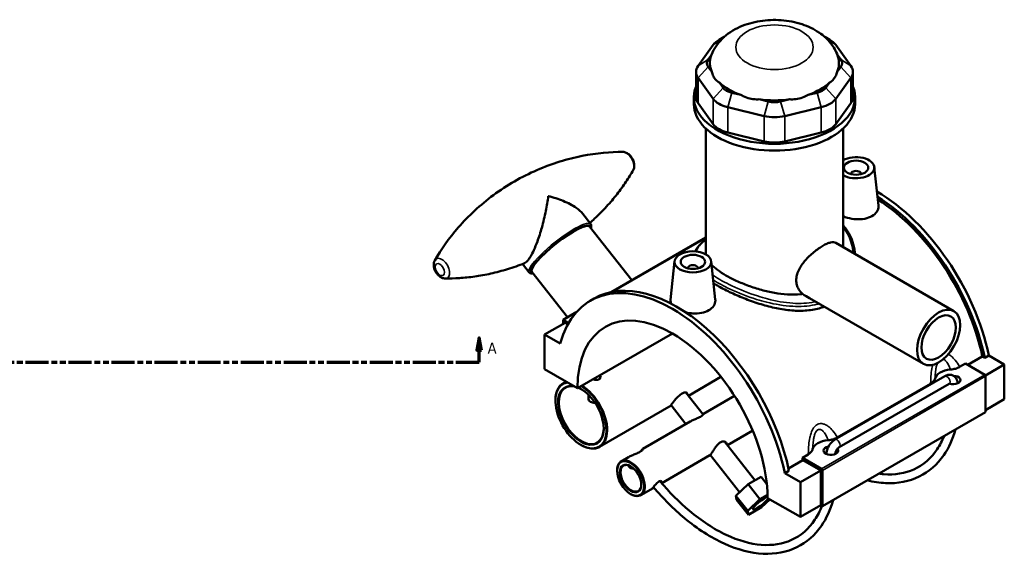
# Model space of a CAD drawing. Header units: millimetres. Extents: x 0 to 1084, y -8 to 1311.
# Tile 6 of 6: x 681 to 1084, y 654 to 873. Entities that reach past the tile are written whole.
import ezdxf

# ---------------------------------------------------------------- set-up
doc = ezdxf.new("R2010")
doc.units = ezdxf.units.MM
doc.linetypes.add('DOUBLE_DASH_CHAIN', pattern=[1.2403, 0.6614, -0.0827, 0.1654, -0.0827, 0.1654, -0.0827])
for name, color, linetype, lineweight in [('Section Line (ANSI)', 7, 'DOUBLE_DASH_CHAIN', 70), ('Visible (ANSI)', 7, 'Continuous', 50), ('Visible Narrow (ANSI)', 7, 'Continuous', 35)]:
    doc.layers.add(name, color=color, linetype=linetype, lineweight=lineweight)
doc.styles.add('Label Text (ANSI)', font='tahoma.ttf')

# ---------------------------------------------------------------- blocks, each defined once
blk = doc.blocks.new('2dTransSection0')
at = {"layer": 'Section Line (ANSI)', "linetype": 'Continuous'}
for p, q in [((260.71, 742.58), (259.71, 737.58)), ((260.71, 737.58), (260.71, 742.58)), ((261.71, 737.58), (260.71, 742.58)), ((868.88, 742.58), (867.88, 737.58)), ((868.88, 737.58), (868.88, 742.58)), ((869.88, 737.58), (868.88, 742.58)), ((259.71, 737.58), (261.71, 737.58)), ((260.71, 732.58), (260.71, 737.58)), ((867.88, 737.58), (869.88, 737.58)), ((868.88, 732.58), (868.88, 737.58)), ((260.71, 732.58), (270.22, 732.58)), ((859.37, 732.58), (868.88, 732.58))]:
    blk.add_line(p, q, dxfattribs=at)
at = {"layer": 'Section Line (ANSI)', "linetype": 'DOUBLE_DASH_CHAIN', "ltscale": 14.196269}
blk.add_line((260.71, 732.58), (868.88, 732.58), dxfattribs=at)
at = {"layer": 'Section Line (ANSI)', "linetype": 'Continuous', "flags": 128}
for points in [[(261.71, 737.58), (260.71, 742.58), (259.71, 737.58), (261.71, 737.58)], [(869.88, 737.58), (868.88, 742.58), (867.88, 737.58), (869.88, 737.58)]]:
    blk.add_lwpolyline(points, dxfattribs=at)
at = {"layer": 'Section Line (ANSI)'}
for points in [[(261.71, 737.58), (260.71, 742.58), (259.71, 737.58), (261.71, 737.58)], [(869.88, 737.58), (868.88, 742.58), (867.88, 737.58), (869.88, 737.58)]]:
    blk.add_solid(points, dxfattribs=at)
at = {"layer": 'Section Line (ANSI)', "char_height": 4.57, "attachment_point": 7, "style": 'Label Text (ANSI)'}
for insert in [(253.35, 736.08), (872.35, 736.08)]:
    blk.add_mtext('A', dxfattribs=dict(at, insert=insert))

msp = doc.modelspace()

# ---------------------------------------------------------------- linework, layer by layer
at = {"layer": 'Visible (ANSI)'}
for p, q in [((964.654, 862.434), (958.476, 853.822)), ((969.154, 865.716), (967.039, 864.494)), ((1010.31, 865.716), (1012.426, 864.494)), ((1020.989, 853.822), (1014.81, 862.434)), ((962.541, 856.443), (964.066, 858.568)), ((1015.399, 858.568), (1016.924, 856.443)), ((957.639, 851.392), (957.639, 841.023)), ((964.082, 851.379), (962.541, 853.526)), ((1016.924, 853.526), (1015.383, 851.379)), ((1021.826, 851.392), (1021.826, 841.023)), ((958.476, 848.962), (964.654, 840.35)), ((968.719, 844.915), (967.179, 847.062)), ((1012.286, 847.062), (1010.745, 844.915)), ((1014.81, 840.35), (1020.989, 848.962)), ((976.01, 841.963), (972.291, 842.853)), ((1007.173, 842.853), (1003.454, 841.963)), ((956.732, 838.23), (956.732, 841.023)), ((964.654, 829.981), (958.476, 838.592)), ((987.207, 839.286), (983.487, 840.175)), ((995.977, 840.175), (992.258, 839.286)), ((1020.989, 838.592), (1014.81, 829.981)), ((1022.732, 838.23), (1022.732, 841.023)), ((970.607, 836.913), (985.523, 833.346)), ((993.942, 833.346), (1008.857, 836.913)), ((961.682, 777.166), (961.682, 828.194)), ((985.523, 822.977), (970.607, 826.544)), ((1008.857, 826.544), (993.942, 822.977)), ((1017.782, 779.723), (1017.782, 828.194)), ((1030.593, 812.452), (1032.277, 796.769)), ((1021.108, 809.734), (1021.108, 809.538)), ((1025.108, 809.734), (1025.108, 809.538)), ((914.524, 789.146), (911.265, 793.29)), ((931.346, 766.145), (914.041, 788.143)), ((961.682, 783.66), (922.966, 761.307)), ((961.682, 783.528), (923.315, 761.376)), ((1014.806, 781.441), (1063.157, 753.525)), ((948.871, 773.913), (947.181, 758.166)), ((963.842, 773.913), (965.526, 758.231)), ((889.374, 769.361), (886.664, 772.805)), ((905.097, 750.991), (890.463, 769.594)), ((954.357, 770.999), (954.357, 771.196)), ((958.357, 770.999), (958.357, 771.196)), ((914.353, 757.727), (916.022, 758.69)), ((1004.067, 758.774), (1050.657, 731.875)), ((908.614, 753.021), (903.324, 749.967)), ((903.324, 749.967), (905.505, 748.708)), ((903.324, 748.334), (903.324, 749.967)), ((895.687, 743.925), (904.031, 748.742)), ((905.156, 748.093), (904.031, 748.742)), ((902.047, 740.253), (895.687, 743.925)), ((895.687, 743.925), (895.687, 729.677)), ((909.122, 721.92), (947.978, 744.353)), ((1068.813, 731.499), (1074.781, 734.944)), ((1075.749, 734.386), (1074.781, 734.944)), ((1077.418, 735.349), (1075.749, 734.386)), ((1077.418, 735.349), (1083.777, 731.677)), ((895.687, 729.677), (909.122, 721.92)), ((1065.499, 730.633), (1067.906, 732.023)), ((1067.906, 732.023), (1075.787, 727.472)), ((1076.037, 727.208), (1083.777, 731.677)), ((1083.777, 731.677), (1083.777, 717.429)), ((918.417, 727.287), (918.417, 725.983)), ((967.852, 726.596), (954.519, 718.898)), ((1014.43, 700.903), (1059.402, 726.867)), ((1076.141, 726.86), (1076.141, 712.204)), ((904.438, 724.625), (903.178, 723.897)), ((1015.436, 701.729), (1053.625, 723.778)), ((1016.23, 697.785), (1061.202, 723.75)), ((913.617, 717.602), (913.617, 719.22)), ((953.456, 720.249), (960.575, 711.199)), ((973.391, 718.803), (960.638, 711.44)), ((1076.141, 713.02), (1083.777, 717.429)), ((900.071, 716.867), (900.071, 717.031)), ((947.519, 714.857), (918.178, 697.917)), ((947.393, 715.018), (953.465, 707.299)), ((1076.141, 712.204), (1009.39, 673.665)), ((955.287, 708.35), (935.803, 697.102)), ((980.815, 704.614), (970.459, 698.635)), ((910.536, 698.741), (910.678, 698.66)), ((969.286, 700.127), (981.746, 684.288)), ((930.058, 693.785), (926.991, 692.014)), ((963.287, 694.494), (943.581, 683.117)), ((963.437, 694.622), (975.433, 679.374)), ((1001.155, 693.484), (1003.562, 694.874)), ((1009.036, 688.934), (1001.155, 693.484)), ((995.437, 689.135), (1001.355, 692.552)), ((1008.683, 688.321), (1001.355, 692.552)), ((925.334, 688.188), (925.334, 688.352)), ((978.942, 682.669), (984.245, 685.731)), ((984.245, 685.731), (986.602, 682.735)), ((995.648, 688.139), (993.979, 687.176)), ((1000.339, 683.504), (993.979, 687.176)), ((1000.339, 683.504), (1008.683, 688.321)), ((1008.683, 674.073), (1008.683, 688.321)), ((1009.39, 673.665), (1009.39, 688.321)), ((940.052, 681.079), (934.991, 678.157)), ((973.924, 677.958), (978.942, 682.669)), ((978.942, 682.669), (983.79, 676.505)), ((1000.339, 669.256), (1000.339, 683.504)), ((930.849, 678.635), (930.991, 678.554)), ((978.773, 671.794), (973.924, 677.958)), ((974.211, 676.308), (973.924, 677.958)), ((986.887, 678.293), (983.79, 676.505)), ((986.904, 677.013), (1000.339, 669.256)), ((974.211, 676.308), (979.06, 670.145)), ((983.79, 676.505), (978.773, 671.794)), ((979.06, 670.145), (984.363, 673.207)), ((984.363, 673.207), (987.84, 676.472)), ((1000.339, 669.256), (1008.683, 674.073)), ((1008.683, 674.073), (1009.39, 673.665)), ((978.773, 671.794), (979.06, 670.145))]:
    msp.add_line(p, q, dxfattribs=at)
for centre, major_axis, ratio, start_param, end_param in [((974.817, 860.003), (-11, 0), 0.5773503, 5.4977871, 5.8904862), ((1004.648, 860.003), (-11, 0), 0.5773503, 3.5342917, 3.9269908), ((968.639, 854.985), (-6.6, 0), 0.5773503, 5.8904862, 6.6758844), ((989.732, 854.985), (-26.4, 0), 0.5773503, 6.0798972, 6.5219974), ((989.732, 854.985), (26.4, 0), 0.5773503, 6.0443732, 6.4864734), ((1010.826, 854.985), (6.6, 0), 0.5773503, 5.8904862, 6.6758844), ((968.639, 851.392), (-11, 0), 0.5773503, 5.8904862, 6.6758844), ((1010.826, 851.392), (11, 0), 0.5773503, 5.8904862, 6.6758844), ((989.732, 854.985), (26.4, 0), 0.5773503, 3.6881787, 4.1658029), ((989.732, 854.985), (26.4, 0), 0.5773503, 5.258975, 5.7365993), ((989.732, 841.023), (-33, 0), 0.5773503, 6.0482781, 9.6596852), ((974.817, 846.373), (-6.6, 0), 0.5773503, 0.3926991, 1.1780972), ((1004.648, 846.373), (6.6, 0), 0.5773503, 5.1050881, 5.8904862), ((989.732, 838.23), (-33, 0), 0.5773503, 0, 3.1415927), ((968.639, 841.023), (-11, 0), 0.5773503, 0, 0.3926991), ((974.817, 842.781), (11, 0), 0.5773503, 3.5342917, 4.3196899), ((989.732, 854.985), (26.4, 0), 0.5773503, 4.4735769, 4.9512011), ((989.732, 842.806), (-6.6, 0), 0.5773503, 1.1780972, 1.9634954), ((1004.648, 842.781), (11, 0), 0.5773503, 5.1050881, 5.8904862), ((1010.826, 841.023), (11, 0), 0.5773503, 5.8904862, 6.2831853), ((974.817, 832.411), (-11, 0), 0.5773503, 0.3926991, 1.1780972), ((989.732, 839.214), (11, 0), 0.5773503, 4.3196899, 5.1050881), ((1004.648, 832.411), (11, 0), 0.5773503, 5.1050881, 5.8904862), ((989.732, 828.844), (-11, 0), 0.5773503, 1.1780972, 1.9634954), ((1023.108, 812.184), (7.5, 0), 0.5773503, 3.9228074, 8.6435632), ((1023.108, 809.734), (-2, 0), 0.5773503, 2.9638821, 6.4608959), ((1031.452, 747.599), (-33.66, 58.301), 0.5773503, 4.1899638, 5.4932366), ((1029.783, 746.636), (33.66, -58.301), 0.5773503, 1.0483711, 2.3118113), ((1029.783, 746.636), (-33, 57.158), 0.5773503, 4.1953519, 5.4498506), ((902.252, 778.868), (-11.789, -9.274), 0.1975284, 3.1415927, 6.2831853), ((956.357, 771.196), (-2, 0), 0.5773503, 2.9638821, 6.4608959), ((948.013, 699.426), (-33.66, 58.301), 0.5773503, 4.1899638, 6.8056105), ((949.682, 700.389), (-33.66, 58.301), 0.5773503, 4.1899638, 6.2831853), ((948.013, 699.426), (-27.5, 47.631), 0.5773503, 3.9278999, 7.0676744), ((1062.847, 725.309), (-7.5, 0), 0.5773503, 4.854019, 6.1415553), ((1062.847, 725.309), (3, 0), 0.5773503, 4.1817128, 7.797997), ((1075.787, 727.064), (-0.25, 0.433), 0.5773503, 3.9269908, 5.4977871), ((910.536, 710.825), (7.4, -12.817), 0.5773503, 2.9099323, 8.6251786), ((910.678, 710.907), (-7.5, 12.99), 0.5773503, 6.0968034, 7.0685835), ((910.536, 710.825), (-6.6, 11.432), 0.5773503, 5.803397, 11.8926058), ((910.678, 710.907), (6.5, -11.258), 0.5773503, 2.6641649, 7.0609204), ((910.678, 710.907), (6.5, -11.258), 0.5773503, 2.3638575, 2.4873367), ((910.678, 710.907), (7.5, -12.99), 0.5773503, 5.4977871, 8.612299), ((916.617, 717.602), (-3, 0), 0.5773503, 0, 1.4869543), ((1012.784, 696.405), (-7.5, 0), 0.5773503, 4.854019, 6.1415553), ((1012.784, 696.405), (3, 0), 0.5773503, 1.9032524, 6.7207511), ((956.357, 704.243), (-33, 57.158), 0.5773503, 4.1953519, 4.2111006), ((930.991, 685.086), (4, -6.928), 0.5773503, 5.4977871, 10.2101761), ((930.991, 685.086), (3, -5.196), 0.5773503, 2.3727253, 7.0520527), ((1009.036, 688.525), (0.25, -0.433), 0.5773503, 0.7853982, 2.3561945), ((984.077, 674.856), (3.144, 2.473), 0.1975284, 0.3234691, 5.869071), ((984.077, 674.856), (-3.144, -2.473), 0.1975284, 3.4650617, 9.0106637)]:
    msp.add_ellipse(centre, major_axis=major_axis, ratio=ratio, start_param=start_param, end_param=end_param, dxfattribs=at)
for centre, major_axis in [((1023.108, 812.184), (5, 0)), ((956.357, 773.645), (7.5, 0)), ((956.357, 773.645), (5, 0)), ((1056.907, 742.7), (6.25, 10.825)), ((1056.907, 742.7), (5, 8.66)), ((930.849, 685.004), (-3.9, 6.755)), ((930.849, 685.004), (3.1, -5.369))]:
    msp.add_ellipse(centre, major_axis=major_axis, ratio=0.5773503, dxfattribs=at)
for points, knots in [([(1015.589, 858.062), (1014.919, 859.938), (1013.947, 861.609), (1011.433, 864.828), (1009.816, 866.262), (1005.885, 868.972), (1003.494, 870.085), (998.255, 871.81), (995.378, 872.348), (989.591, 872.763), (986.683, 872.645), (980.979, 871.743), (978.184, 870.961), (972.912, 868.6), (970.411, 867.033), (966.513, 863.119), (964.989, 860.982), (963.964, 858.305), (963.919, 858.184), (963.876, 858.062)], [0.9886862, 0.9886862, 0.9886862, 0.9886862, 1.2090293, 1.2090293, 1.4826316, 1.4826316, 1.8377836, 1.8377836, 2.2326195, 2.2326195, 2.6233648, 2.6233648, 3.016085, 3.016085, 3.4049904, 3.4049904, 3.7093749, 3.7093749, 3.7237027, 3.7237027, 3.7237027, 3.7237027]), ([(964.082, 851.379), (964.149, 851.101), (964.228, 850.828), (964.56, 849.885), (964.884, 849.275), (965.238, 848.781), (965.593, 848.287), (966.042, 847.818), (966.756, 847.304), (966.965, 847.176), (967.179, 847.062)], [4.45870578, 4.45870578, 4.45870578, 4.45870578, 4.56597929, 4.56597929, 4.84390204, 4.84390204, 4.84390204, 5.1218248, 5.1218248, 5.22909831, 5.22909831, 5.22909831, 5.22909831]), ([(1012.286, 847.062), (1012.5, 847.176), (1012.708, 847.304), (1013.422, 847.818), (1013.872, 848.287), (1014.226, 848.781), (1014.581, 849.275), (1014.905, 849.885), (1015.236, 850.828), (1015.316, 851.101), (1015.383, 851.379)], [4.45870578, 4.45870578, 4.45870578, 4.45870578, 4.56597929, 4.56597929, 4.84390204, 4.84390204, 4.84390204, 5.1218248, 5.1218248, 5.22909831, 5.22909831, 5.22909831, 5.22909831]), ([(976.01, 841.963), (976.319, 841.775), (976.64, 841.597), (977.822, 841.016), (978.731, 840.702), (979.587, 840.497), (980.442, 840.292), (981.403, 840.16), (982.743, 840.138), (983.118, 840.149), (983.487, 840.175)], [4.45870578, 4.45870578, 4.45870578, 4.45870578, 4.56597929, 4.56597929, 4.84390204, 4.84390204, 4.84390204, 5.1218248, 5.1218248, 5.22909831, 5.22909831, 5.22909831, 5.22909831]), ([(995.977, 840.175), (996.347, 840.149), (996.721, 840.138), (998.062, 840.16), (999.022, 840.292), (999.878, 840.497), (1000.734, 840.702), (1001.642, 841.016), (1002.824, 841.597), (1003.145, 841.775), (1003.454, 841.963)], [4.45870578, 4.45870578, 4.45870578, 4.45870578, 4.56597929, 4.56597929, 4.84390204, 4.84390204, 4.84390204, 5.1218248, 5.1218248, 5.22909831, 5.22909831, 5.22909831, 5.22909831]), ([(927.619, 818.648), (922.655, 818.667), (917.042, 818.217), (905.074, 815.859), (898.728, 813.937), (886.287, 808.507), (880.212, 804.999), (869.289, 796.94), (864.452, 792.406), (856.426, 783.22), (853.229, 778.584), (850.764, 774.276)], [8.31499989, 8.31499989, 8.31499989, 8.31499989, 8.44475185, 8.44475185, 8.57450382, 8.57450382, 8.70425578, 8.70425578, 8.83400774, 8.83400774, 8.96375971, 8.96375971, 8.96375971, 8.96375971]), ([(931.92, 811.198), (932.106, 811.523), (932.224, 811.86), (932.388, 812.623), (932.402, 813.046), (932.326, 813.961), (932.209, 814.449), (931.864, 815.399), (931.631, 815.858), (931.071, 816.709), (930.744, 817.101), (929.995, 817.793), (929.573, 818.093), (928.656, 818.508), (928.172, 818.643), (927.63, 818.648), (927.624, 818.648), (927.619, 818.648)], [5.8221671, 5.8221671, 5.8221671, 5.8221671, 6.066446, 6.066446, 6.3843197, 6.3843197, 6.7728672, 6.7728672, 7.169336, 7.169336, 7.5632007, 7.5632007, 7.9611649, 7.9611649, 8.31126, 8.31126, 8.3149999, 8.3149999, 8.3149999, 8.3149999]), ([(914.194, 789.566), (914.862, 790.156), (915.516, 790.753), (917.889, 792.98), (919.521, 794.642), (922.571, 797.991), (923.99, 799.679), (926.613, 803.04), (927.818, 804.712), (930.02, 808.003), (931.018, 809.621), (931.92, 811.198)], [5.61469595, 5.61469595, 5.61469595, 5.61469595, 5.6322612, 5.6322612, 5.67973766, 5.67973766, 5.72721413, 5.72721413, 5.77469059, 5.77469059, 5.82216705, 5.82216705, 5.82216705, 5.82216705]), ([(897.169, 800.571), (897.168, 800.564), (897.167, 800.557), (896.931, 798.65), (896.598, 796.61), (895.726, 792.274), (895.172, 789.942), (893.986, 785.726), (893.383, 783.824), (892.257, 780.75), (891.765, 779.535), (890.834, 777.504), (890.406, 776.668), (889.689, 775.45), (889.405, 775.015), (888.847, 774.265), (888.577, 773.955), (888.011, 773.418), (887.723, 773.223), (887.457, 773.117)], [-0.0025077, -0.0025077, -0.0025077, -0.0025077, 0, 0, 0.6909332, 0.6909332, 1.4201268, 1.4201268, 2.0137299, 2.0137299, 2.4300479, 2.4300479, 2.7733785, 2.7733785, 3.0047135, 3.0047135, 3.2360484, 3.2360484, 3.5108109, 3.5108109, 3.5108109, 3.5108109]), ([(911.265, 793.29), (910.58, 794.16), (909.664, 794.985), (907.089, 796.823), (905.266, 797.782), (901.391, 799.377), (899.334, 800.037), (897.185, 800.567), (897.177, 800.569), (897.169, 800.571)], [4.0734491, 4.0734491, 4.0734491, 4.0734491, 4.5893001, 4.5893001, 5.3184937, 5.3184937, 6.0094269, 6.0094269, 6.0119346, 6.0119346, 6.0119346, 6.0119346]), ([(1032.276, 796.769), (1032.29, 796.648), (1032.297, 796.528), (1032.305, 795.675), (1032.082, 794.891), (1031.152, 793.479), (1030.446, 792.851), (1029.626, 792.379)], [4.79556115, 4.79556115, 4.79556115, 4.79556115, 4.85199936, 4.85199936, 5.19949446, 5.19949446, 5.54698956, 5.54698956, 5.54698956, 5.54698956]), ([(1029.626, 792.379), (1028.809, 791.906), (1027.773, 791.527), (1025.504, 791.091), (1024.272, 791.032), (1021.967, 791.171), (1020.739, 791.378), (1018.961, 791.884), (1018.345, 792.107), (1017.784, 792.351)], [0, 0, 0, 0, 0.3469359, 0.3469359, 0.6938718, 0.6938718, 1.0403092, 1.0403092, 1.2388595, 1.2388595, 1.2388595, 1.2388595]), ([(1017.782, 788.644), (1018.244, 788.129), (1018.676, 787.591), (1019.826, 785.989), (1020.464, 784.876), (1021.531, 782.507), (1021.949, 781.246), (1022.403, 779.226), (1022.527, 778.485), (1022.64, 777.458), (1022.665, 777.175), (1022.685, 776.892)], [26.0817157, 26.0817157, 26.0817157, 26.0817157, 26.332803, 26.332803, 26.8044985, 26.8044985, 27.296756, 27.296756, 27.576684, 27.576684, 27.6824535, 27.6824535, 27.6824535, 27.6824535]), ([(957.281, 777.942), (957.529, 778.492), (957.855, 779.028), (958.53, 779.926), (958.845, 780.294), (959.539, 781.024), (959.917, 781.386), (960.725, 782.098), (961.151, 782.447), (961.631, 782.818), (961.657, 782.837), (961.682, 782.857)], [18.2774365, 18.2774365, 18.2774365, 18.2774365, 18.6609579, 18.6609579, 18.9324872, 18.9324872, 19.2018707, 19.2018707, 19.4611634, 19.4611634, 19.4755676, 19.4755676, 19.4755676, 19.4755676]), ([(1001.242, 760.536), (1000.627, 761.053), (1000.079, 761.689), (999.326, 762.96), (999.07, 763.565), (998.732, 764.823), (998.649, 765.478), (998.649, 766.78), (998.732, 767.466), (999.07, 768.86), (999.326, 769.568), (1000.312, 771.665), (1001.272, 773.028), (1003.339, 775.418), (1004.592, 776.614), (1006.506, 778.176), (1007.15, 778.661), (1008.399, 779.529), (1009.003, 779.913), (1010.13, 780.564), (1010.685, 780.849), (1011.734, 781.308), (1012.228, 781.48), (1013.574, 781.799), (1014.288, 781.74), (1014.806, 781.441)], [3.0386685, 3.0386685, 3.0386685, 3.0386685, 3.3475503, 3.3475503, 3.5868832, 3.5868832, 3.826216, 3.826216, 4.0655489, 4.0655489, 4.3048818, 4.3048818, 4.7835475, 4.7835475, 5.2614358, 5.2614358, 5.5003799, 5.5003799, 5.7393241, 5.7393241, 5.9782682, 5.9782682, 6.2172123, 6.2172123, 6.6951006, 6.6951006, 6.6951006, 6.6951006]), ([(850.764, 774.276), (850.578, 773.951), (850.46, 773.613), (850.296, 772.851), (850.282, 772.428), (850.358, 771.513), (850.475, 771.024), (850.82, 770.075), (851.053, 769.615), (851.613, 768.764), (851.94, 768.372), (852.689, 767.681), (853.111, 767.38), (854.028, 766.965), (854.512, 766.83), (855.054, 766.826), (855.06, 766.825), (855.065, 766.825)], [2.6805744, 2.6805744, 2.6805744, 2.6805744, 2.9248534, 2.9248534, 3.242727, 3.242727, 3.6312745, 3.6312745, 4.0277433, 4.0277433, 4.4216081, 4.4216081, 4.8195723, 4.8195723, 5.1696673, 5.1696673, 5.1734072, 5.1734072, 5.1734072, 5.1734072]), ([(855.065, 766.825), (856.906, 766.818), (858.834, 766.875), (862.844, 767.145), (864.925, 767.358), (869.212, 767.967), (871.417, 768.364), (875.911, 769.361), (878.2, 769.961), (882.814, 771.377), (885.139, 772.193), (887.457, 773.117)], [5.17340723, 5.17340723, 5.17340723, 5.17340723, 5.22153607, 5.22153607, 5.2696649, 5.2696649, 5.31779373, 5.31779373, 5.36592257, 5.36592257, 5.4140514, 5.4140514, 5.4140514, 5.4140514]), ([(1001.242, 760.536), (1000.966, 760.5), (1000.688, 760.469), (998.682, 760.27), (996.886, 760.246), (993.285, 760.445), (991.478, 760.667), (987.989, 761.275), (986.182, 761.683), (982.58, 762.67), (980.784, 763.249), (977.327, 764.519), (975.664, 765.21), (972.58, 766.64), (971.159, 767.377), (968.637, 768.833), (967.46, 769.596), (965.49, 771.068), (964.671, 771.777), (963.996, 772.48)], [0.984239, 0.984239, 0.984239, 0.984239, 1.07095, 1.07095, 1.606425, 1.606425, 2.1419, 2.1419, 2.6767805, 2.6767805, 3.211661, 3.211661, 3.7465414, 3.7465414, 4.2814219, 4.2814219, 4.8163024, 4.8163024, 5.3015194, 5.3015194, 5.3015194, 5.3015194]), ([(889.374, 769.361), (889.585, 769.093), (889.906, 768.949), (890.478, 768.861), (890.733, 768.866), (891.009, 768.899)], [0.62976436, 0.62976436, 0.62976436, 0.62976436, 0.8127504, 0.8127504, 0.94412794, 0.94412794, 0.94412794, 0.94412794]), ([(1010.087, 755.298), (1009.435, 755.05), (1008.76, 754.828), (1006.245, 754.129), (1004.287, 753.82), (1000.225, 753.577), (998.118, 753.642), (993.895, 754.064), (991.778, 754.422), (987.693, 755.313), (985.577, 755.88), (981.352, 757.201), (979.242, 757.954), (975.175, 759.569), (973.214, 760.431), (969.572, 762.18), (967.891, 763.067), (965.855, 764.242), (965.325, 764.559), (964.813, 764.878)], [0.3927747, 0.3927747, 0.3927747, 0.3927747, 0.6351101, 0.6351101, 1.2702202, 1.2702202, 1.9053302, 1.9053302, 2.5404403, 2.5404403, 3.1738191, 3.1738191, 3.8071978, 3.8071978, 4.4405765, 4.4405765, 5.0739553, 5.0739553, 5.3043353, 5.3043353, 5.3043353, 5.3043353]), ([(947.547, 756.534), (947.298, 756.981), (947.172, 757.436), (947.165, 757.968), (947.17, 758.066), (947.181, 758.166)], [4.60095111, 4.60095111, 4.60095111, 4.60095111, 4.85199936, 4.85199936, 4.90846498, 4.90846498, 4.90846498, 4.90846498]), ([(965.525, 758.231), (965.539, 758.107), (965.546, 757.984), (965.553, 757.131), (965.329, 756.348), (964.399, 754.938), (963.693, 754.312), (962.876, 753.84)], [7.56908012, 7.56908012, 7.56908012, 7.56908012, 7.62661099, 7.62661099, 7.9735469, 7.9735469, 8.3204828, 8.3204828, 8.3204828, 8.3204828]), ([(962.876, 753.84), (962.057, 753.367), (961.018, 752.987), (958.746, 752.551), (957.512, 752.493), (955.41, 752.622), (954.411, 752.772), (953.458, 753.003)], [2.77349325, 2.77349325, 2.77349325, 2.77349325, 3.12098835, 3.12098835, 3.46848344, 3.46848344, 3.75337784, 3.75337784, 3.75337784, 3.75337784]), ([(1061.788, 729.595), (1062.47, 729.652), (1063.137, 729.763), (1064.404, 730.108), (1064.995, 730.342), (1065.499, 730.633)], [-0.41966511, -0.41966511, -0.41966511, -0.41966511, -0.21349148, -0.21349148, 0, 0, 0, 0]), ([(918.417, 727.075), (918.434, 727.054), (918.45, 727.032), (918.567, 726.857), (918.617, 726.688), (918.617, 726.371), (918.567, 726.201), (918.363, 725.896), (918.209, 725.76), (917.854, 725.555), (917.629, 725.472), (917.136, 725.375), (916.868, 725.361), (916.367, 725.388), (916.099, 725.432), (915.736, 725.534), (915.624, 725.572), (915.52, 725.614)], [0.3661243, 0.3661243, 0.3661243, 0.3661243, 0.37716897, 0.37716897, 0.45260243, 0.45260243, 0.52803672, 0.52803672, 0.603471, 0.603471, 0.67890529, 0.67890529, 0.75433957, 0.75433957, 0.82977304, 0.82977304, 0.86542229, 0.86542229, 0.86542229, 0.86542229]), ([(1053.625, 723.778), (1054.132, 724.07), (1054.541, 724.415), (1055.134, 725.147), (1055.326, 725.529), (1055.422, 725.92)], [-0.42069842, -0.42069842, -0.42069842, -0.42069842, -0.20507127, -0.20507127, 0, 0, 0, 0]), ([(1059.402, 726.867), (1059.809, 727.103), (1060.251, 727.286), (1061.186, 727.475), (1061.679, 727.487), (1062.542, 727.287), (1062.908, 727.126), (1063.528, 726.69), (1063.786, 726.424), (1064.216, 725.806), (1064.374, 725.45), (1064.59, 724.704), (1064.64, 724.313), (1064.646, 723.923)], [6.2831853, 6.2831853, 6.2831853, 6.2831853, 6.5973446, 6.5973446, 6.8946361, 6.8946361, 7.1199699, 7.1199699, 7.3333864, 7.3333864, 7.5753955, 7.5753955, 7.8353644, 7.8353644, 7.8353644, 7.8353644]), ([(1061.202, 723.75), (1061.284, 723.797), (1061.352, 723.826), (1061.433, 723.853), (1061.453, 723.856), (1061.453, 723.856)], [6.28318531, 6.28318531, 6.28318531, 6.28318531, 6.48990897, 6.48990897, 6.66367382, 6.66367382, 6.66367382, 6.66367382]), ([(947.52, 714.858), (947.438, 714.812), (947.377, 714.781), (947.255, 714.739), (947.246, 714.776), (947.389, 715.023), (947.54, 715.233), (947.931, 715.759), (948.196, 716.107), (948.815, 716.885), (949.17, 717.314), (949.882, 718.107), (950.287, 718.525), (951.114, 719.255), (951.536, 719.567), (952.296, 720.005), (952.68, 720.159), (953.333, 720.283), (953.6, 720.254), (953.951, 720.074), (954.058, 719.912), (954.055, 719.643), (954.047, 719.582), (954.03, 719.518)], [0.2431237, 0.2431237, 0.2431237, 0.2431237, 0.3221331, 0.3221331, 0.4831619, 0.4831619, 0.6441906, 0.6441906, 0.8052194, 0.8052194, 0.9662481, 0.9662481, 1.1273147, 1.1273147, 1.2883813, 1.2883813, 1.4494478, 1.4494478, 1.6105144, 1.6105144, 1.7715431, 1.7715431, 1.8153176, 1.8153176, 1.8153176, 1.8153176]), ([(960.487, 711.312), (960.524, 711.349), (960.557, 711.38), (960.632, 711.441), (960.666, 711.458), (960.724, 711.451), (960.698, 711.361), (960.502, 711.102), (960.362, 710.952), (959.962, 710.622), (959.71, 710.447), (959.402, 710.27), (959.217, 710.163), (959.015, 710.057), (958.572, 709.841), (958.332, 709.732), (957.608, 709.418), (957.108, 709.216), (956.149, 708.799), (955.69, 708.583), (955.287, 708.35)], [2.1713389, 2.1713389, 2.1713389, 2.1713389, 2.2186859, 2.2186859, 2.2986651, 2.2986651, 2.4665617, 2.4665617, 2.6015315, 2.6015315, 2.7321501, 2.7321501, 2.7321501, 2.8106656, 2.8106656, 2.893338, 2.893338, 3.0526059, 3.0526059, 3.2110863, 3.2110863, 3.2110863, 3.2110863]), ([(1027.727, 684.252), (1030.27, 683.615), (1032.772, 683.233), (1040.193, 682.881), (1044.891, 683.779), (1052.954, 687.747), (1056.345, 690.729), (1061.085, 697.581), (1062.715, 701.141), (1063.846, 705.106)], [4.9881717, 4.9881717, 4.9881717, 4.9881717, 5.1426239, 5.1426239, 5.4594982, 5.4594982, 5.7645495, 5.7645495, 6.0074026, 6.0074026, 6.0074026, 6.0074026]), ([(1011.725, 700.691), (1012.407, 700.748), (1013.073, 700.859), (1014.341, 701.204), (1014.932, 701.438), (1015.436, 701.729)], [-0.41966511, -0.41966511, -0.41966511, -0.41966511, -0.21349148, -0.21349148, 0, 0, 0, 0]), ([(1032.465, 686.987), (1033.114, 686.897), (1033.756, 686.826), (1038.975, 686.412), (1043.159, 687.091), (1050.606, 690.468), (1053.833, 693.266), (1057.397, 698.661), (1058.324, 700.434), (1059.108, 702.37)], [5.0749174, 5.0749174, 5.0749174, 5.0749174, 5.11948436, 5.11948436, 5.44117428, 5.44117428, 5.77864988, 5.77864988, 5.92065688, 5.92065688, 5.92065688, 5.92065688]), ([(934.935, 696.047), (935.055, 696.225), (935.165, 696.383), (935.475, 696.799), (935.654, 696.996), (935.878, 697.158), (935.922, 697.126), (935.859, 696.928), (935.748, 696.747), (935.307, 696.307), (934.972, 696.052), (934.149, 695.577), (933.625, 695.336), (932.506, 694.875), (931.915, 694.651), (930.931, 694.234), (930.464, 694.018), (930.058, 693.784)], [0.6150156, 0.6150156, 0.6150156, 0.6150156, 0.696345, 0.696345, 0.8700194, 0.8700194, 1.0436937, 1.0436937, 1.2181919, 1.2181919, 1.3926901, 1.3926901, 1.5671883, 1.5671883, 1.7416865, 1.7416865, 1.8947054, 1.8947054, 1.8947054, 1.8947054]), ([(963.287, 694.494), (963.32, 694.513), (963.366, 694.55), (963.537, 694.721), (963.695, 694.912), (964.082, 695.448), (964.305, 695.785), (964.809, 696.562), (965.086, 696.999), (965.711, 697.921), (966.064, 698.407), (966.772, 699.195), (967.116, 699.507), (967.664, 699.86), (967.853, 699.957), (968.28, 700.12), (968.512, 700.169), (969.068, 700.2), (969.366, 700.13), (969.848, 699.86), (970.017, 699.649), (970.086, 699.311), (970.089, 699.218), (970.076, 699.123)], [3.0676712, 3.0676712, 3.0676712, 3.0676712, 3.142531, 3.142531, 3.292803, 3.292803, 3.445025, 3.445025, 3.6041087, 3.6041087, 3.7811013, 3.7811013, 3.9334186, 3.9334186, 4.0139041, 4.0139041, 4.1166259, 4.1166259, 4.2759931, 4.2759931, 4.4512512, 4.4512512, 4.5137925, 4.5137925, 4.5137925, 4.5137925]), ([(1003.562, 694.874), (1004.069, 695.166), (1004.478, 695.511), (1005.071, 696.243), (1005.263, 696.625), (1005.359, 697.016)], [-0.42069842, -0.42069842, -0.42069842, -0.42069842, -0.20507127, -0.20507127, 0, 0, 0, 0]), ([(1010.985, 695.019), (1010.992, 695.462), (1011.054, 695.903), (1011.271, 696.802), (1011.433, 697.258), (1011.839, 698.138), (1012.083, 698.561), (1012.642, 699.353), (1012.957, 699.721), (1013.646, 700.378), (1014.022, 700.667), (1014.43, 700.903)], [4.7310139, 4.7310139, 4.7310139, 4.7310139, 5.0265482, 5.0265482, 5.3407075, 5.3407075, 5.6548668, 5.6548668, 5.969026, 5.969026, 6.2831853, 6.2831853, 6.2831853, 6.2831853]), ([(1014.586, 695.02), (1014.59, 695.097), (1014.599, 695.184), (1014.638, 695.419), (1014.675, 695.577), (1014.786, 695.917), (1014.86, 696.101), (1015.041, 696.47), (1015.149, 696.656), (1015.385, 697.001), (1015.513, 697.16), (1015.765, 697.431), (1015.89, 697.544), (1016.086, 697.696), (1016.162, 697.746), (1016.23, 697.785)], [4.770372, 4.770372, 4.770372, 4.770372, 4.9191126, 4.9191126, 5.1425741, 5.1425741, 5.3816287, 5.3816287, 5.629603, 5.629603, 5.8772675, 5.8772675, 6.1149315, 6.1149315, 6.2831853, 6.2831853, 6.2831853, 6.2831853]), ([(932.127, 689.109), (931.932, 689.084), (931.737, 689.087), (931.114, 689.174), (930.721, 689.357), (930.162, 689.793), (929.951, 690.078), (929.879, 690.408), (929.874, 690.433), (929.871, 690.457)], [0.10327499, 0.10327499, 0.10327499, 0.10327499, 0.18130209, 0.18130209, 0.36260419, 0.36260419, 0.54009295, 0.54009295, 0.5545144, 0.5545144, 0.5545144, 0.5545144]), ([(940.408, 681.292), (940.334, 681.248), (940.267, 681.208), (940.07, 681.089), (939.98, 681.036), (939.892, 681.004), (939.888, 681.023), (939.966, 681.156), (940.047, 681.27), (940.259, 681.554), (940.402, 681.743), (940.737, 682.165), (940.928, 682.397), (941.313, 682.827), (941.532, 683.054), (941.978, 683.45), (942.207, 683.619), (942.412, 683.737)], [0.74741754, 0.74741754, 0.74741754, 0.74741754, 0.78455152, 0.78455152, 0.87173357, 0.87173357, 0.95889388, 0.95889388, 1.04605419, 1.04605419, 1.1332145, 1.1332145, 1.22037481, 1.22037481, 1.30755686, 1.30755686, 1.39473892, 1.39473892, 1.39473892, 1.39473892]), ([(940.225, 681.508), (944.212, 676.76), (948.492, 672.465), (958.216, 664.367), (963.722, 660.828), (974.634, 655.873), (980.041, 654.456), (990.13, 653.977), (994.827, 654.875), (1002.89, 658.843), (1006.282, 661.825), (1011.022, 668.677), (1012.652, 672.237), (1013.783, 676.202)], [4.2238434, 4.2238434, 4.2238434, 4.2238434, 4.4946827, 4.4946827, 4.8187162, 4.8187162, 5.1426239, 5.1426239, 5.4594982, 5.4594982, 5.7645495, 5.7645495, 6.0074026, 6.0074026, 6.0074026, 6.0074026]), ([(942.412, 683.737), (942.618, 683.856), (942.826, 683.94), (943.18, 684.006), (943.325, 683.989), (943.516, 683.891), (943.574, 683.803), (943.572, 683.578), (943.516, 683.444), (943.418, 683.307)], [0, 0, 0, 0, 0.08718206, 0.08718206, 0.17436411, 0.17436411, 0.26152442, 0.26152442, 0.34519281, 0.34519281, 0.34519281, 0.34519281]), ([(942.881, 683.944), (946.673, 679.414), (950.732, 675.32), (959.854, 667.649), (964.964, 664.311), (974.954, 659.601), (979.83, 658.229), (988.912, 657.508), (993.096, 658.188), (1000.542, 661.564), (1003.77, 664.362), (1007.392, 669.845), (1008.363, 671.728), (1009.174, 673.79)], [4.2214797, 4.2214797, 4.2214797, 4.2214797, 4.4879355, 4.4879355, 4.8038092, 4.8038092, 5.1194844, 5.1194844, 5.4411743, 5.4411743, 5.7786499, 5.7786499, 5.9285289, 5.9285289, 5.9285289, 5.9285289])]:
    msp.add_open_spline(points, degree=3, knots=knots, dxfattribs=at)
for points in [[(914.588, 787.448), (914.821, 788.072), (914.886, 788.686), (914.524, 789.146)], [(961.708, 776.679), (961.691, 776.843), (961.682, 777.005), (961.682, 777.166)], [(1004.067, 758.774), (1003.114, 759.323), (1002.173, 759.918), (1001.242, 760.536)]]:
    msp.add_open_spline(points, degree=3, dxfattribs=at)
at = {"layer": 'Visible Narrow (ANSI)'}
for p, q in [((967.954, 864.561), (964.654, 862.434)), ((1011.511, 864.561), (1014.81, 862.434)), ((962.541, 856.443), (958.476, 853.822)), ((1016.924, 856.443), (1020.989, 853.822)), ((962.541, 853.526), (958.476, 848.962)), ((1016.924, 853.526), (1020.989, 848.962)), ((958.476, 838.592), (958.476, 848.962)), ((1020.989, 848.962), (1020.989, 838.592)), ((968.719, 844.915), (964.654, 840.35)), ((972.291, 842.853), (970.607, 836.913)), ((1007.173, 842.853), (1008.857, 836.913)), ((1010.745, 844.915), (1014.81, 840.35)), ((964.654, 840.35), (964.654, 829.981)), ((987.207, 839.286), (985.523, 833.346)), ((992.258, 839.286), (993.942, 833.346)), ((1014.81, 829.981), (1014.81, 840.35)), ((970.607, 826.544), (970.607, 836.913)), ((1008.857, 836.913), (1008.857, 826.544)), ((985.523, 833.346), (985.523, 822.977)), ((993.942, 822.977), (993.942, 833.346)), ((1075.787, 727.472), (1009.036, 688.934)), ((1009.39, 688.321), (1076.141, 726.86))]:
    msp.add_line(p, q, dxfattribs=at)
for centre, major_axis in [((989.732, 861.5), (-15.823, 0)), ((852.805, 770.487), (-1.357, 2.351))]:
    msp.add_ellipse(centre, major_axis=major_axis, ratio=0.5773503, dxfattribs=at)
for centre, major_axis, ratio, start_param, end_param in [((929.046, 814.505), (2.269, -3.93), 0.5773503, 0.3243799, 2.8172127), ((901.949, 779.254), (12.575, 9.893), 0.1975284, 0, 3.1415927), ((902.252, 778.868), (-12.182, -9.584), 0.1975284, 2.8869046, 6.5378734), ((853.638, 770.968), (2.269, -3.93), 0.5773503, 5.9588054, 9.7491579), ((1060.302, 725.309), (-0.9, 1.559), 0.5773503, 3.1415927, 6.2831853), ((1015.33, 699.344), (-0.9, 1.559), 0.5773503, 3.1415927, 6.2831853)]:
    msp.add_ellipse(centre, major_axis=major_axis, ratio=ratio, start_param=start_param, end_param=end_param, dxfattribs=at)
for points, knots in [([(1017.782, 787.89), (1017.924, 787.712), (1018.062, 787.533), (1019.628, 785.417), (1020.654, 783.237), (1021.562, 779.782), (1021.758, 778.584), (1021.844, 777.378)], [26.2249838, 26.2249838, 26.2249838, 26.2249838, 26.3113536, 26.3113536, 27.2307454, 27.2307454, 27.7020059, 27.7020059, 27.7020059, 27.7020059]), ([(957.768, 777.899), (958.137, 779.133), (959.024, 780.371), (960.803, 782.02), (961.224, 782.38), (961.682, 782.744)], [18.1139482, 18.1139482, 18.1139482, 18.1139482, 19.1330705, 19.1330705, 19.4130536, 19.4130536, 19.4130536, 19.4130536]), ([(1006.551, 757.34), (1006.402, 757.306), (1006.253, 757.274), (1003.327, 756.67), (1000.33, 756.532), (993.858, 756.963), (990.36, 757.598), (985.524, 758.862), (984.156, 759.263), (979.12, 760.883), (975.542, 762.323), (969.45, 765.21), (966.868, 766.635), (964.633, 768.096), (964.543, 768.155), (964.454, 768.214)], [10.9045611, 10.9045611, 10.9045611, 10.9045611, 10.9565871, 10.9565871, 11.9203279, 11.9203279, 12.9803275, 12.9803275, 13.4003602, 13.4003602, 14.5442874, 14.5442874, 15.5564032, 15.5564032, 15.599011, 15.599011, 15.599011, 15.599011]), ([(964.668, 766.229), (966.687, 764.956), (969.046, 763.683), (974.931, 760.929), (978.59, 759.492), (983.748, 757.893), (985.15, 757.499), (990.109, 756.267), (993.7, 755.663), (1000.354, 755.306), (1003.438, 755.484), (1006.868, 756.222), (1007.427, 756.361), (1007.975, 756.517)], [-15.4408294, -15.4408294, -15.4408294, -15.4408294, -14.5442874, -14.5442874, -13.4003602, -13.4003602, -12.9803275, -12.9803275, -11.9203279, -11.9203279, -10.9565871, -10.9565871, -10.7655147, -10.7655147, -10.7655147, -10.7655147]), ([(1058.847, 733.863), (1059.085, 733.75), (1059.319, 733.583), (1059.795, 733.146), (1060.035, 732.866), (1060.611, 732.073), (1060.93, 731.516), (1061.423, 730.495), (1061.612, 730.053), (1061.788, 729.595)], [2.12571522, 2.12571522, 2.12571522, 2.12571522, 2.28944121, 2.28944121, 2.47243362, 2.47243362, 2.75293128, 2.75293128, 2.94939617, 2.94939617, 2.94939617, 2.94939617]), ([(1065.499, 730.633), (1065.461, 730.704), (1065.422, 730.775), (1064.887, 731.752), (1064.326, 732.616), (1063.172, 734.038), (1062.602, 734.624), (1061.62, 735.392), (1061.242, 735.64), (1060.849, 735.841)], [-3.12123816, -3.12123816, -3.12123816, -3.12123816, -3.09449114, -3.09449114, -2.75293128, -2.75293128, -2.47243362, -2.47243362, -2.30968148, -2.30968148, -2.30968148, -2.30968148]), ([(1054.452, 731.478), (1054.38, 731.206), (1054.315, 730.929), (1054.052, 729.687), (1053.917, 728.695), (1053.709, 726.486), (1053.655, 725.267), (1053.629, 723.966), (1053.627, 723.872), (1053.625, 723.778)], [-1.25800492, -1.25800492, -1.25800492, -1.25800492, -1.1767542, -1.1767542, -0.89625654, -0.89625654, -0.55469669, -0.55469669, -0.52794966, -0.52794966, -0.52794966, -0.52794966]), ([(1055.422, 725.92), (1055.447, 726.493), (1055.481, 727.064), (1055.59, 728.433), (1055.679, 729.225), (1055.89, 730.472), (1055.99, 730.949), (1056.192, 731.68), (1056.279, 731.952), (1056.377, 732.206)], [0.69979165, 0.69979165, 0.69979165, 0.69979165, 0.89625654, 0.89625654, 1.1767542, 1.1767542, 1.35974661, 1.35974661, 1.47593573, 1.47593573, 1.47593573, 1.47593573]), ([(1015.436, 701.729), (1015.397, 701.8), (1015.359, 701.872), (1014.823, 702.848), (1014.263, 703.712), (1013.108, 705.134), (1012.539, 705.72), (1011.512, 706.523), (1011.085, 706.798), (1010.138, 707.248), (1009.614, 707.407), (1008.672, 707.484), (1008.258, 707.447), (1007.607, 707.256), (1007.362, 707.151), (1007.127, 707.015), (1006.892, 706.88), (1006.667, 706.713), (1006.116, 706.211), (1005.812, 705.832), (1005.202, 704.86), (1004.922, 704.236), (1004.49, 702.99), (1004.326, 702.375), (1003.989, 700.783), (1003.854, 699.791), (1003.645, 697.582), (1003.592, 696.363), (1003.565, 695.063), (1003.564, 694.968), (1003.562, 694.874)], [-3.1204813, -3.1204813, -3.1204813, -3.1204813, -3.0937224, -3.0937224, -2.7521655, -2.7521655, -2.4716713, -2.4716713, -2.2886819, -2.2886819, -2.0830131, -2.0830131, -1.9235202, -1.9235202, -1.8238372, -1.8238372, -1.8238372, -1.7241541, -1.7241541, -1.5646612, -1.5646612, -1.3589924, -1.3589924, -1.176003, -1.176003, -0.8955089, -0.8955089, -0.5539519, -0.5539519, -0.527193, -0.527193, -0.527193, -0.527193]), ([(1005.359, 697.016), (1005.384, 697.59), (1005.418, 698.16), (1005.527, 699.529), (1005.615, 700.321), (1005.827, 701.568), (1005.927, 702.045), (1006.189, 702.995), (1006.357, 703.46), (1006.716, 704.162), (1006.895, 704.426), (1007.215, 704.758), (1007.345, 704.862), (1007.481, 704.94), (1007.616, 705.019), (1007.757, 705.071), (1008.13, 705.14), (1008.366, 705.115), (1008.902, 704.929), (1009.199, 704.732), (1009.732, 704.242), (1009.972, 703.962), (1010.548, 703.169), (1010.866, 702.612), (1011.359, 701.591), (1011.549, 701.149), (1011.725, 700.691)], [0.6990349, 0.6990349, 0.6990349, 0.6990349, 0.8955089, 0.8955089, 1.176003, 1.176003, 1.3589924, 1.3589924, 1.5646612, 1.5646612, 1.7241541, 1.7241541, 1.8238372, 1.8238372, 1.8238372, 1.9235202, 1.9235202, 2.0830131, 2.0830131, 2.2886819, 2.2886819, 2.4716713, 2.4716713, 2.7521655, 2.7521655, 2.9486394, 2.9486394, 2.9486394, 2.9486394])]:
    msp.add_open_spline(points, degree=3, knots=knots, dxfattribs=at)

# ---------------------------------------------------------------- block references
at = {"layer": 'Section Line (ANSI)'}
msp.add_blockref('2dTransSection0', (0, 0), dxfattribs=at)

doc.saveas('drawing.dxf')
